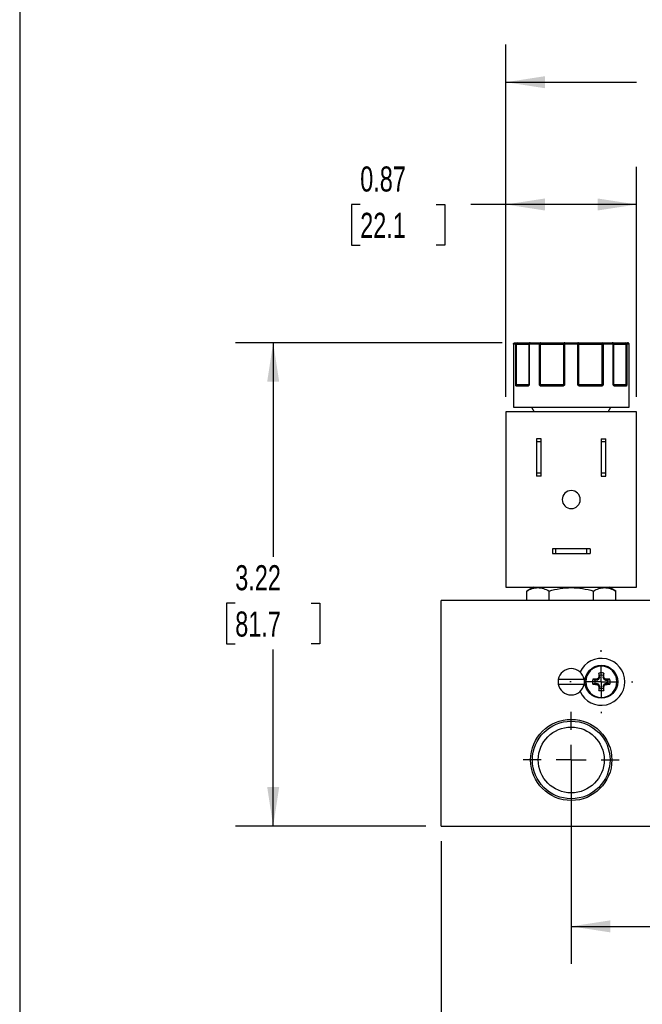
# Model space of a CAD drawing. Header units: inches. Extents: x 0.5 to 21.5, y 0.5 to 16.5.
# Tile 2 of 17: x 0.5 to 4.6, y 4.2 to 10.7. Entities that reach past the tile are written whole.
import ezdxf

# ---------------------------------------------------------------- set-up
doc = ezdxf.new("R2010")
doc.units = ezdxf.units.IN
doc.header["$LTSCALE"] = 2
doc.header["$MEASUREMENT"] = 0
doc.linetypes.add('CENTERX2', pattern=[0.8, 0.5, -0.1, 0.1, -0.1])
doc.layers.add('CENTER', color=40, linetype='CENTERX2')
doc.layers.add('DIMENSIONS', color=140, linetype='Continuous', lineweight=25)
doc.layers.add('TEXT', color=140, linetype='Continuous', lineweight=25)
doc.styles.add('SLDTEXTSTYLE0', font='TXT', dxfattribs={"width": 0.7})
doc.dimstyles.new('SLDDIMSTYLE0', dxfattribs={"dimtxt": 0.169922, "dimasz": 0.26, "dimexe": 0, "dimexo": 0.0625, "dimgap": 0.04248, "dimtad": 0, "dimtih": 1, "dimtoh": 1, "dimrnd": 1e-09, "dimzin": 12, "dimdsep": 46, "dimtxsty": 'SLDTEXTSTYLE0', "dimsah": 1, "dimcen": 0.09, "dimadec": 0, "dimazin": 3, "dimtfac": 1, "dimtofl": 0, "dimtmove": 0, "dimatfit": 3, "dimfxl": 0, "dimfrac": 2, "dimtolj": 1, "dimtzin": 12, "dimarcsym": 0})
doc.dimstyles.new('SLDDIMSTYLE1', dxfattribs={"dimtxt": 0.169922, "dimasz": 0.26, "dimexe": 0, "dimexo": 0.0625, "dimgap": 0.04248, "dimtad": 0, "dimtih": 1, "dimtoh": 1, "dimrnd": 1e-09, "dimdsep": 46, "dimtxsty": 'SLDTEXTSTYLE0', "dimsah": 1, "dimcen": 0.09, "dimadec": 0, "dimazin": 2, "dimtfac": 1, "dimtofl": 0, "dimtmove": 0, "dimatfit": 3, "dimfxl": 0, "dimfrac": 2, "dimtolj": 1, "dimtzin": 12, "dimarcsym": 0})

# ---------------------------------------------------------------- blocks, each defined once
blk = doc.blocks.new('_D')
at = {"layer": 'DIMENSIONS'}
for p, q in [((3.7084, 8.5659), (1.9357, 8.5659)), ((2.1857, 8.5659), (2.1857, 7.1412)), ((1.9333, 6.8331), (1.8762, 6.8331)), ((1.8762, 6.8331), (1.8762, 6.563)), ((2.4382, 6.8331), (2.4953, 6.8331)), ((2.4953, 6.8331), (2.4953, 6.563)), ((1.8762, 6.563), (1.9333, 6.563)), ((2.4953, 6.563), (2.4382, 6.563)), ((2.1857, 5.3505), (2.1857, 6.525)), ((3.2018, 5.3505), (1.9357, 5.3505))]:
    blk.add_line(p, q, dxfattribs=at)
for points in [[(2.1857, 8.5659), (2.1457, 8.3059), (2.2257, 8.3059)], [(2.1857, 5.3505), (2.2257, 5.6105), (2.1457, 5.6105)]]:
    blk.add_solid(points, dxfattribs=at)
at = {"layer": 'DIMENSIONS', "char_height": 0.16667, "attachment_point": 1, "style": 'SLDTEXTSTYLE0'}
for s, insert in [('3.22', (1.9333, 7.086)), ('81.7', (1.9333, 6.7779))]:
    blk.add_mtext(s, dxfattribs=dict(at, insert=insert))
blk = doc.blocks.new('_D_1')
at = {"layer": 'DIMENSIONS'}
for p, q in [((3.7328, 8.2059), (3.7328, 9.7351)), ((4.6028, 8.2059), (4.6028, 9.7351)), ((2.7644, 9.4851), (2.7073, 9.4851)), ((2.7073, 9.4851), (2.7073, 9.215)), ((3.2693, 9.4851), (3.3264, 9.4851)), ((3.3264, 9.4851), (3.3264, 9.215)), ((3.7328, 9.4851), (3.4996, 9.4851)), ((4.6028, 9.4851), (3.7328, 9.4851)), ((2.7073, 9.215), (2.7644, 9.215)), ((3.3264, 9.215), (3.2693, 9.215))]:
    blk.add_line(p, q, dxfattribs=at)
for points in [[(3.7328, 9.4851), (3.9928, 9.4451), (3.9928, 9.5251)], [(4.6028, 9.4851), (4.3428, 9.5251), (4.3428, 9.4451)]]:
    blk.add_solid(points, dxfattribs=at)
at = {"layer": 'DIMENSIONS', "char_height": 0.16667, "attachment_point": 1, "style": 'SLDTEXTSTYLE0'}
for s, insert in [('0.87', (2.7644, 9.7379)), ('22.1', (2.7644, 9.4298))]:
    blk.add_mtext(s, dxfattribs=dict(at, insert=insert))
blk = doc.blocks.new('_D_2')
at = {"layer": 'DIMENSIONS'}
for p, q in [((3.7328, 8.2059), (3.7328, 10.5483)), ((6.4928, 8.2059), (6.4928, 10.5483)), ((3.7328, 10.2983), (4.6009, 10.2983)), ((4.8312, 10.2983), (4.7741, 10.2983)), ((4.7741, 10.2983), (4.7741, 10.0282)), ((5.3361, 10.2983), (5.3932, 10.2983)), ((5.3932, 10.2983), (5.3932, 10.0282)), ((6.4928, 10.2983), (5.5664, 10.2983)), ((4.7741, 10.0282), (4.8312, 10.0282)), ((5.3932, 10.0282), (5.3361, 10.0282))]:
    blk.add_line(p, q, dxfattribs=at)
for points in [[(3.7328, 10.2983), (3.9928, 10.2583), (3.9928, 10.3383)], [(6.4928, 10.2983), (6.2328, 10.3383), (6.2328, 10.2583)]]:
    blk.add_solid(points, dxfattribs=at)
at = {"layer": 'DIMENSIONS', "char_height": 0.16667, "attachment_point": 1, "style": 'SLDTEXTSTYLE0'}
for s, insert in [('2.76', (4.8312, 10.5512)), ('70.1', (4.8312, 10.2431))]:
    blk.add_mtext(s, dxfattribs=dict(at, insert=insert))
blk = doc.blocks.new('_D_6')
at = {"layer": 'DIMENSIONS'}
for p, q in [((4.1678, 5.6905), (4.1678, 4.4337)), ((5.1128, 5.6905), (5.1128, 4.4337)), ((4.1678, 4.6837), (5.1128, 4.6837)), ((5.1128, 4.6837), (5.4043, 4.6837)), ((5.6346, 4.6837), (5.5775, 4.6837)), ((5.5775, 4.6837), (5.5775, 4.4136)), ((6.1395, 4.6837), (6.1966, 4.6837)), ((6.1966, 4.6837), (6.1966, 4.4136)), ((5.5775, 4.4136), (5.6346, 4.4136)), ((6.1966, 4.4136), (6.1395, 4.4136))]:
    blk.add_line(p, q, dxfattribs=at)
for points in [[(4.1678, 4.6837), (4.4278, 4.6437), (4.4278, 4.7237)], [(5.1128, 4.6837), (4.8528, 4.7237), (4.8528, 4.6437)]]:
    blk.add_solid(points, dxfattribs=at)
at = {"layer": 'DIMENSIONS', "char_height": 0.16667, "attachment_point": 1, "style": 'SLDTEXTSTYLE0'}
for s, insert in [('0.95', (5.6346, 4.9366)), ('24.0', (5.6346, 4.6285))]:
    blk.add_mtext(s, dxfattribs=dict(at, insert=insert))
blk = doc.blocks.new('_D_7')
at = {"layer": 'DIMENSIONS'}
for p, q in [((3.3018, 5.2505), (3.3018, 3.1627)), ((6.9268, 5.2505), (6.9268, 3.1627)), ((3.3018, 3.4127), (4.6009, 3.4127)), ((4.8312, 3.4127), (4.7741, 3.4127)), ((4.7741, 3.4127), (4.7741, 3.1426)), ((5.3361, 3.4127), (5.3932, 3.4127)), ((5.3932, 3.4127), (5.3932, 3.1426)), ((6.9268, 3.4127), (5.5664, 3.4127)), ((4.7741, 3.1426), (4.8312, 3.1426)), ((5.3932, 3.1426), (5.3361, 3.1426))]:
    blk.add_line(p, q, dxfattribs=at)
for points in [[(3.3018, 3.4127), (3.5618, 3.3727), (3.5618, 3.4527)], [(6.9268, 3.4127), (6.6668, 3.4527), (6.6668, 3.3727)]]:
    blk.add_solid(points, dxfattribs=at)
at = {"layer": 'DIMENSIONS', "char_height": 0.16667, "attachment_point": 1, "style": 'SLDTEXTSTYLE0'}
for s, insert in [('3.63', (4.8312, 3.6656)), ('92.1', (4.8312, 3.3575))]:
    blk.add_mtext(s, dxfattribs=dict(at, insert=insert))
blk = doc.blocks.new('SW_CENTERMARKSYMBOL_1')
at = {"layer": 'CENTER', "color": 0}
for p, q in [((0, 0.2), (0, 0.2095)), ((0, 0), (0, 0.1)), ((-0.2, 0), (-0.2095, 0)), ((0, 0), (-0.1, 0)), ((0, 0), (0, -0.1)), ((0, 0), (0.1, 0)), ((0.2, 0), (0.2095, 0)), ((0, -0.2), (0, -0.2095))]:
    blk.add_line(p, q, dxfattribs=at)
blk = doc.blocks.new('SW_CENTERMARKSYMBOL_5')
at = {"layer": 'CENTER', "color": 0}
for p, q in [((0, 0.2), (0, 0.319)), ((0, 0), (0, 0.1)), ((-0.2, 0), (-0.319, 0)), ((0, 0), (-0.1, 0)), ((0, 0), (0, -0.1)), ((0, 0), (0.1, 0)), ((0.2, 0), (0.319, 0)), ((0, -0.2), (0, -0.319))]:
    blk.add_line(p, q, dxfattribs=at)

msp = doc.modelspace()

# ---------------------------------------------------------------- linework, layer by layer
for p, q in [((3.7835, 8.5559), (3.7835, 8.2859)), ((3.7835, 8.5559), (3.7835, 8.2859)), ((3.7988, 8.5559), (3.7835, 8.5559)), ((3.7835, 8.5559), (3.7835, 8.5559)), ((3.7988, 8.2859), (3.7988, 8.5559)), ((3.8046, 8.5559), (3.7988, 8.5559)), ((3.8046, 8.2859), (3.8046, 8.5559)), ((3.8046, 8.5559), (3.8855, 8.5559)), ((3.8855, 8.5559), (3.8855, 8.2859)), ((3.8882, 8.5559), (3.8855, 8.5559)), ((3.8882, 8.5559), (3.8882, 8.2859)), ((3.9557, 8.5559), (3.8882, 8.5559)), ((3.9557, 8.2859), (3.9557, 8.5559)), ((3.9612, 8.5559), (3.9557, 8.5559)), ((3.9642, 8.5559), (3.9612, 8.5559)), ((3.9642, 8.2859), (3.9642, 8.5559)), ((3.9642, 8.5559), (4.1165, 8.5559)), ((4.1165, 8.5559), (4.1165, 8.2859)), ((4.1238, 8.5559), (4.1165, 8.5559)), ((4.2118, 8.5559), (4.1238, 8.5559)), ((4.1238, 8.5559), (4.1238, 8.2859)), ((4.2118, 8.2859), (4.2118, 8.5559)), ((4.2191, 8.5559), (4.2118, 8.5559)), ((4.2191, 8.2859), (4.2191, 8.5559)), ((4.2191, 8.5559), (4.3714, 8.5559)), ((4.3714, 8.5559), (4.3714, 8.2859)), ((4.3744, 8.5559), (4.3714, 8.5559)), ((4.3799, 8.5559), (4.3744, 8.5559)), ((4.3799, 8.5559), (4.3799, 8.2859)), ((4.4474, 8.5559), (4.3799, 8.5559)), ((4.4474, 8.2859), (4.4474, 8.5559)), ((4.4501, 8.5559), (4.4474, 8.5559)), ((4.4501, 8.2859), (4.4501, 8.5559)), ((4.4501, 8.5559), (4.531, 8.5559)), ((4.531, 8.5559), (4.531, 8.2859)), ((4.5368, 8.5559), (4.531, 8.5559)), ((4.5368, 8.5559), (4.5368, 8.2859)), ((4.5521, 8.5559), (4.5368, 8.5559)), ((4.5458, 8.5652), (4.5421, 8.5659)), ((4.5521, 8.2859), (4.5521, 8.5559)), ((4.5521, 8.2859), (4.5521, 8.5559)), ((4.5521, 8.5559), (4.5521, 8.5559)), ((3.7828, 8.2759), (3.7828, 8.1359)), ((3.7829, 8.2759), (3.7828, 8.2759)), ((3.7835, 8.2859), (3.7835, 8.2859)), ((3.7988, 8.2859), (3.8046, 8.2859)), ((3.8775, 8.2759), (3.8036, 8.2759)), ((3.8855, 8.2859), (3.8046, 8.2859)), ((3.8846, 8.2829), (3.8836, 8.2816)), ((3.8855, 8.2859), (3.8882, 8.2859)), ((3.9557, 8.2859), (3.9642, 8.2859)), ((4.1165, 8.2859), (3.9642, 8.2859)), ((4.108, 8.2759), (3.9691, 8.2759)), ((4.1165, 8.2859), (4.1238, 8.2859)), ((4.2118, 8.2859), (4.2191, 8.2859)), ((4.3714, 8.2859), (4.2191, 8.2859)), ((4.3665, 8.2759), (4.2276, 8.2759)), ((4.3714, 8.2859), (4.3799, 8.2859)), ((4.4474, 8.2859), (4.4501, 8.2859)), ((4.531, 8.2859), (4.4501, 8.2859)), ((4.452, 8.2816), (4.4511, 8.2829)), ((4.532, 8.2759), (4.4581, 8.2759)), ((4.531, 8.2859), (4.5368, 8.2859)), ((4.5521, 8.2859), (4.5521, 8.2859)), ((4.5528, 8.2759), (4.5527, 8.2759)), ((4.5528, 8.1359), (4.5528, 8.2759)), ((3.7828, 8.1359), (4.1678, 8.1359)), ((3.9043, 8.1359), (3.9216, 8.1059)), ((4.1678, 8.1359), (4.5528, 8.1359)), ((4.414, 8.1059), (4.4313, 8.1359)), ((3.7328, 8.1059), (3.7328, 6.9389)), ((4.6028, 8.1059), (3.7328, 8.1059)), ((4.6028, 6.9389), (4.6028, 8.1059)), ((3.9688, 7.9269), (3.9378, 7.9269)), ((3.9378, 7.9269), (3.9378, 7.9057)), ((3.9688, 7.9057), (3.9688, 7.9269)), ((4.3668, 7.9269), (4.3978, 7.9269)), ((4.3668, 7.9269), (4.3668, 7.9057)), ((4.3978, 7.9057), (4.3978, 7.9269)), ((3.9688, 7.9057), (3.9378, 7.9057)), ((3.9378, 7.9057), (3.9378, 7.7001)), ((3.9688, 7.7001), (3.9688, 7.9057)), ((4.3978, 7.9057), (4.3668, 7.9057)), ((4.3668, 7.9057), (4.3668, 7.7001)), ((4.3978, 7.7001), (4.3978, 7.9057)), ((3.9378, 7.7001), (3.9378, 7.6789)), ((3.9378, 7.7001), (3.9688, 7.7001)), ((3.9688, 7.6789), (3.9378, 7.6789)), ((3.9688, 7.6789), (3.9688, 7.7001)), ((4.3668, 7.7001), (4.3978, 7.7001)), ((4.3668, 7.7001), (4.3668, 7.6789)), ((4.3668, 7.6789), (4.3978, 7.6789)), ((4.3978, 7.6789), (4.3978, 7.7001)), ((4.0428, 7.1949), (4.0428, 7.1639)), ((4.064, 7.1949), (4.0428, 7.1949)), ((4.0428, 7.1639), (4.064, 7.1639)), ((4.064, 7.1949), (4.064, 7.1639)), ((4.2716, 7.1949), (4.064, 7.1949)), ((4.064, 7.1639), (4.2716, 7.1639)), ((4.2716, 7.1639), (4.2716, 7.1949)), ((4.2928, 7.1949), (4.2716, 7.1949)), ((4.2716, 7.1639), (4.2928, 7.1639)), ((4.2928, 7.1949), (4.2928, 7.1639)), ((3.7328, 6.9389), (4.6028, 6.9389)), ((3.9158, 6.9389), (3.8723, 6.9138)), ((3.8723, 6.8505), (3.8723, 6.9138)), ((4.0201, 6.8505), (4.0201, 6.9138)), ((4.3156, 6.8505), (4.3156, 6.9138)), ((4.4633, 6.9138), (4.4198, 6.9389)), ((4.4633, 6.8505), (4.4633, 6.9138)), ((3.3018, 5.3505), (3.3018, 6.8505)), ((6.9268, 6.8505), (3.3018, 6.8505)), ((4.3563, 6.3532), (4.3513, 6.3677)), ((4.3563, 6.3412), (4.3563, 6.3532)), ((4.3844, 6.3677), (4.3794, 6.3532)), ((4.3794, 6.3532), (4.3794, 6.3412)), ((4.254, 6.3255), (4.0816, 6.3255)), ((4.0816, 6.2955), (4.254, 6.2955)), ((4.3106, 6.327), (4.3251, 6.322)), ((4.3251, 6.2989), (4.3106, 6.2939)), ((4.3371, 6.322), (4.3251, 6.322)), ((4.3251, 6.2989), (4.3371, 6.2989)), ((4.3371, 6.322), (4.3359, 6.3276)), ((4.3359, 6.2933), (4.3371, 6.2989)), ((4.3384, 6.3223), (4.3373, 6.3279)), ((4.3373, 6.293), (4.3384, 6.2986)), ((4.3384, 6.3223), (4.3495, 6.3269)), ((4.3495, 6.294), (4.3384, 6.2986)), ((4.3495, 6.3269), (4.3451, 6.3312)), ((4.3451, 6.2897), (4.3495, 6.294)), ((4.3514, 6.3288), (4.347, 6.3331)), ((4.3514, 6.2921), (4.347, 6.2878)), ((4.356, 6.3399), (4.3504, 6.341)), ((4.3563, 6.3412), (4.3507, 6.3423)), ((4.3514, 6.3288), (4.356, 6.3399)), ((4.356, 6.281), (4.3514, 6.2921)), ((4.3794, 6.3412), (4.385, 6.3423)), ((4.3796, 6.3399), (4.3853, 6.341)), ((4.3796, 6.3399), (4.3842, 6.3288)), ((4.3842, 6.2921), (4.3796, 6.281)), ((4.3842, 6.3288), (4.3886, 6.3331)), ((4.3886, 6.2878), (4.3842, 6.2921)), ((4.3905, 6.3312), (4.3861, 6.3269)), ((4.3861, 6.3269), (4.3972, 6.3223)), ((4.3972, 6.2986), (4.3861, 6.294)), ((4.3905, 6.2897), (4.3861, 6.294)), ((4.3984, 6.3279), (4.3972, 6.3223)), ((4.3984, 6.293), (4.3972, 6.2986)), ((4.3997, 6.3276), (4.3986, 6.322)), ((4.3986, 6.322), (4.4106, 6.322)), ((4.3997, 6.2933), (4.3986, 6.2989)), ((4.4106, 6.2989), (4.3986, 6.2989)), ((4.4106, 6.322), (4.4251, 6.327)), ((4.4251, 6.2939), (4.4106, 6.2989)), ((4.356, 6.281), (4.3504, 6.2799)), ((4.3563, 6.2797), (4.3507, 6.2786)), ((4.3513, 6.2532), (4.3563, 6.2677)), ((4.3563, 6.2797), (4.3563, 6.2677)), ((4.385, 6.2786), (4.3794, 6.2797)), ((4.3794, 6.2797), (4.3794, 6.2677)), ((4.3794, 6.2677), (4.3844, 6.2532)), ((4.3853, 6.2799), (4.3796, 6.281)), ((3.3018, 5.3505), (6.9268, 5.3505))]:
    msp.add_line(p, q)
at = {"flags": 128}
for points in [[(3.783, 8.2771), (3.7829, 8.2769), (3.7828, 8.2759)], [(3.7832, 8.2789), (3.7832, 8.2794), (3.7832, 8.2795)], [(3.9691, 8.2759), (3.9692, 8.2769), (3.9693, 8.2778), (3.9696, 8.2787), (3.9699, 8.2794), (3.9703, 8.28), (3.9707, 8.2805), (3.9712, 8.2808), (3.9717, 8.2809)], [(4.3665, 8.2759), (4.3664, 8.2769), (4.3663, 8.2778), (4.3661, 8.2787), (4.3657, 8.2794), (4.3653, 8.28), (4.3649, 8.2805), (4.3644, 8.2808), (4.3639, 8.2809)], [(4.5524, 8.2789), (4.5524, 8.2794), (4.5524, 8.2795)]]:
    msp.add_lwpolyline(points, dxfattribs=at)
for centre, radius in [((4.3678, 6.3105), 0.1095), ((4.1678, 5.7905), 0.2699), ((4.1678, 5.7905), 0.2582), ((4.1678, 5.7905), 0.219)]:
    msp.add_circle(centre, radius)
for centre, radius, start, end in [((4.5421, 8.5559), 0.01, 68.67324, 89.98366), ((3.8057, 8.2773), 0.00537, 108.60433, 162.98003), ((3.8085, 8.276), 0.00487, 91.63667, 181.54811), ((3.7942, 8.2857), 0.0104, 341.27475, 0.99932), ((3.882, 8.2764), 0.00452, 99.11389, 186.85866), ((3.8862, 8.2805), 0.00273, 137.32673, 217.40365), ((3.8805, 8.2859), 0.005, 325.21229, 0), ((3.9698, 8.2731), 0.0105, 118.86159, 147.15894), ((3.977, 8.2857), 0.0128, 179.13756, 195.09442), ((4.1167, 8.2771), 0.00872, 154.30667, 188.04264), ((4.111, 8.2858), 0.0055, 321.07611, 0.62992), ((4.1354, 8.2933), 0.0229, 208.50661, 219.10997), ((4.2002, 8.2933), 0.0229, 320.89003, 331.49339), ((4.2246, 8.2858), 0.0055, 179.37008, 218.92389), ((4.219, 8.2771), 0.00872, 351.95736, 25.69333), ((4.3586, 8.2857), 0.0128, 344.90558, 0.86244), ((4.3659, 8.2731), 0.0105, 32.84106, 61.13841), ((4.4551, 8.2859), 0.005, 180, 214.89514), ((4.4495, 8.2805), 0.00273, 322.59635, 42.67327), ((4.4536, 8.2764), 0.00452, 353.14134, 80.88611), ((4.5271, 8.276), 0.00487, 358.45189, 88.36333), ((4.5414, 8.2857), 0.0104, 179.00068, 198.72525), ((4.5299, 8.2773), 0.00537, 17.01997, 71.39567), ((4.5478, 8.2759), 0.005, 0, 30.75861), ((4.5477, 8.2759), 0.005, 359.99968, 30.26423), ((4.1678, 7.5224), 0.06, 0, 180), ((4.1678, 7.5224), 0.06, 180, 0), ((4.3678, 6.3105), 0.156, 204.72451, 155.27549), ((4.1678, 6.3105), 0.0875, 9.87089, 170.12911), ((4.3678, 6.3105), 0.0596, 90, 106.12547), ((4.3678, 6.3105), 0.0443, 74.87886, 105.12114), ((4.3678, 6.3105), 0.0596, 73.87453, 90), ((4.1678, 6.3105), 0.0875, 170.12911, 180), ((4.1678, 6.3105), 0.0875, 180, 189.87089), ((4.1678, 6.3105), 0.0875, 189.87089, 350.12911), ((4.1678, 6.3105), 0.0875, 0, 9.87089), ((4.1678, 6.3105), 0.0875, 350.12911, 0), ((4.3678, 6.3105), 0.0596, 163.87453, 196.12547), ((4.3678, 6.3105), 0.0443, 164.87886, 195.12114), ((4.3678, 6.3105), 0.0443, 0, 15.12114), ((4.3678, 6.3105), 0.0443, 344.87886, 0), ((4.3678, 6.3105), 0.0596, 0, 16.12547), ((4.3678, 6.3105), 0.0596, 343.87453, 0), ((4.3678, 6.3105), 0.0596, 253.87453, 270), ((4.3678, 6.3105), 0.0443, 254.87886, 285.12114), ((4.3678, 6.3105), 0.0596, 270, 286.12547)]:
    msp.add_arc(centre, radius, start, end)
for points, knots in [([(3.7835, 8.5559), (3.7835, 8.5585), (3.7846, 8.5611), (3.7883, 8.5648), (3.7908, 8.5659), (3.7935, 8.5659)], [0, 0, 0, 0, 0.5, 0.5, 1, 1, 1, 1]), ([(3.8046, 8.5559), (3.8046, 8.5565), (3.8046, 8.5577), (3.8049, 8.5603), (3.8057, 8.5633), (3.8068, 8.5651), (3.8077, 8.5658), (3.8081, 8.5658), (3.8084, 8.5659)], [0, 0, 0, 0, 0.1143292, 0.2408414, 0.5003699, 0.7951241, 0.8797449, 1, 1, 1, 1]), ([(3.8084, 8.5659), (3.8153, 8.5659), (3.8291, 8.5659), (3.8478, 8.5659), (3.8645, 8.5659), (3.8783, 8.5659), (3.8885, 8.5659), (3.8942, 8.5659), (3.8952, 8.5659), (3.8955, 8.5659)], [0, 0, 0, 0, 0.148984, 0.298034, 0.455486, 0.613074, 0.770526, 0.928113, 1, 1, 1, 1]), ([(3.8955, 8.5659), (3.8949, 8.5658), (3.8936, 8.5658), (3.8919, 8.5653), (3.8905, 8.5646), (3.8894, 8.5638), (3.8878, 8.5623), (3.886, 8.5598), (3.8857, 8.5572), (3.8856, 8.5559)], [0, 0, 0, 0, 0.1258897, 0.2389811, 0.339244, 0.426684, 0.50133, 0.7575047, 1, 1, 1, 1]), ([(3.9642, 8.5559), (3.9642, 8.5565), (3.9642, 8.5577), (3.964, 8.5595), (3.9638, 8.5613), (3.9633, 8.5632), (3.9625, 8.5653), (3.9617, 8.5657), (3.9612, 8.5659)], [0, 0, 0, 0, 0.1109501, 0.2406977, 0.3548768, 0.5014137, 0.6971734, 1, 1, 1, 1]), ([(3.9612, 8.5659), (3.9636, 8.5659), (3.9685, 8.5659), (3.9759, 8.5659), (3.9833, 8.5659), (3.9909, 8.5659), (3.9984, 8.5659), (4.0115, 8.5659), (4.0301, 8.5659), (4.0535, 8.5659), (4.0754, 8.5659), (4.0929, 8.5659), (4.1063, 8.5659), (4.1164, 8.5659), (4.1221, 8.5659), (4.1249, 8.5659)], [0, 0, 0, 0, 0.040712, 0.081199, 0.121575, 0.161957, 0.202462, 0.243205, 0.371568, 0.500042, 0.628406, 0.75688, 0.838051, 0.918781, 1, 1, 1, 1]), ([(4.1249, 8.5659), (4.1244, 8.5658), (4.1233, 8.5658), (4.1218, 8.5652), (4.1206, 8.5645), (4.1197, 8.5638), (4.1183, 8.5623), (4.1168, 8.5598), (4.1166, 8.5571), (4.1165, 8.5559)], [0, 0, 0, 0, 0.127603, 0.241628, 0.341788, 0.428215, 0.501334, 0.760051, 1, 1, 1, 1]), ([(4.1238, 8.5559), (4.1238, 8.5585), (4.1239, 8.5611), (4.1243, 8.5648), (4.1246, 8.5659), (4.1249, 8.5659)], [0, 0, 0, 0, 0.5, 0.5, 1, 1, 1, 1]), ([(4.2191, 8.5559), (4.2191, 8.5565), (4.2191, 8.5578), (4.2186, 8.5596), (4.2178, 8.5614), (4.2165, 8.5633), (4.2142, 8.5653), (4.212, 8.5657), (4.2107, 8.5659)], [0, 0, 0, 0, 0.11953, 0.241123, 0.367647, 0.501341, 0.708539, 1, 1, 1, 1]), ([(4.2107, 8.5659), (4.2121, 8.5659), (4.2149, 8.5659), (4.2194, 8.5659), (4.2243, 8.5659), (4.2295, 8.5659), (4.2349, 8.5659), (4.2448, 8.5659), (4.2602, 8.5659), (4.2822, 8.5659), (4.3055, 8.5659), (4.3266, 8.5659), (4.3447, 8.5659), (4.3598, 8.5659), (4.3696, 8.5659), (4.3744, 8.5659)], [0, 0, 0, 0, 0.040712, 0.081199, 0.121575, 0.161957, 0.202462, 0.243205, 0.371568, 0.500042, 0.628406, 0.75688, 0.838051, 0.918781, 1, 1, 1, 1]), ([(4.4391, 8.5659), (4.439, 8.5659), (4.4384, 8.5659), (4.441, 8.5659), (4.447, 8.5659), (4.4574, 8.5659), (4.4711, 8.5659), (4.4878, 8.5659), (4.5066, 8.5659), (4.5203, 8.5659), (4.5272, 8.5659)], [0, 0, 0, 0, 0.021653, 0.15703, 0.300037, 0.443168, 0.586175, 0.729306, 0.864622, 1, 1, 1, 1]), ([(4.45, 8.5559), (4.45, 8.5565), (4.4499, 8.5578), (4.4494, 8.5596), (4.4485, 8.5614), (4.4469, 8.5633), (4.4442, 8.5653), (4.4416, 8.5657), (4.4401, 8.5659)], [0, 0, 0, 0, 0.12018, 0.243699, 0.370706, 0.501329, 0.711213, 1, 1, 1, 1]), ([(4.5272, 8.5659), (4.5275, 8.5659), (4.5278, 8.5658), (4.5288, 8.5652), (4.53, 8.5634), (4.5307, 8.5603), (4.531, 8.5577), (4.531, 8.5565), (4.531, 8.5559)], [0, 0, 0, 0, 0.111803, 0.190688, 0.499452, 0.759073, 0.885608, 1, 1, 1, 1]), ([(4.5521, 8.5559), (4.552, 8.5572), (4.5517, 8.5598), (4.5493, 8.563), (4.5472, 8.5649), (4.5458, 8.5651), (4.5458, 8.5652)], [0, 0, 0, 0, 0.327467, 0.654935, 0.982402, 1, 1, 1, 1]), ([(3.7832, 8.2789), (3.7832, 8.2785), (3.7831, 8.2777), (3.783, 8.2769), (3.783, 8.2763), (3.7829, 8.2759), (3.7829, 8.2759), (3.7829, 8.2759)], [0, 0, 0, 0, 0.188808, 0.379511, 0.575987, 0.781785, 1, 1, 1, 1]), ([(3.7835, 8.2859), (3.7835, 8.2851), (3.7834, 8.2839), (3.7833, 8.282), (3.7833, 8.2803), (3.7832, 8.2793), (3.7832, 8.2789)], [0, 0, 0, 0, 0.2912416, 0.5002174, 0.7620959, 1, 1, 1, 1]), ([(3.8006, 8.2789), (3.8004, 8.2793), (3.8001, 8.2803), (3.7996, 8.282), (3.7992, 8.2839), (3.7989, 8.2852), (3.7988, 8.2859)], [0, 0, 0, 0, 0.236129, 0.498993, 0.712542, 1, 1, 1, 1]), ([(3.8036, 8.2759), (3.8033, 8.2759), (3.8028, 8.276), (3.802, 8.2766), (3.8012, 8.2775), (3.8008, 8.2784), (3.8006, 8.2789)], [0, 0, 0, 0, 0.270747, 0.52324, 0.763872, 1, 1, 1, 1]), ([(3.884, 8.2789), (3.8836, 8.2785), (3.8829, 8.2777), (3.8817, 8.2769), (3.8804, 8.2763), (3.879, 8.2759), (3.878, 8.2759), (3.8775, 8.2759)], [0, 0, 0, 0, 0.1888076, 0.3795113, 0.575987, 0.7817848, 1, 1, 1, 1]), ([(3.8882, 8.2859), (3.8879, 8.2851), (3.8872, 8.2839), (3.8862, 8.282), (3.8852, 8.2803), (3.8844, 8.2793), (3.884, 8.2789)], [0, 0, 0, 0, 0.291242, 0.500217, 0.762096, 1, 1, 1, 1]), ([(3.9609, 8.2789), (3.9604, 8.2793), (3.9594, 8.2803), (3.9581, 8.282), (3.9569, 8.2839), (3.9561, 8.2852), (3.9557, 8.2859)], [0, 0, 0, 0, 0.236129, 0.498993, 0.712542, 1, 1, 1, 1]), ([(3.9691, 8.2759), (3.9683, 8.2759), (3.9668, 8.276), (3.9646, 8.2766), (3.9626, 8.2775), (3.9615, 8.2784), (3.9609, 8.2789)], [0, 0, 0, 0, 0.270747, 0.52324, 0.763872, 1, 1, 1, 1]), ([(4.1176, 8.2789), (4.1171, 8.2785), (4.116, 8.2777), (4.1142, 8.2769), (4.1123, 8.2763), (4.1102, 8.2759), (4.1088, 8.2759), (4.108, 8.2759)], [0, 0, 0, 0, 0.188808, 0.379511, 0.575987, 0.781785, 1, 1, 1, 1]), ([(4.1238, 8.2859), (4.1233, 8.2851), (4.1223, 8.2839), (4.1209, 8.282), (4.1194, 8.2803), (4.1182, 8.2793), (4.1176, 8.2789)], [0, 0, 0, 0, 0.291242, 0.500217, 0.762096, 1, 1, 1, 1]), ([(4.218, 8.2789), (4.2174, 8.2793), (4.2162, 8.2803), (4.2148, 8.282), (4.2133, 8.2839), (4.2124, 8.2852), (4.2118, 8.2859)], [0, 0, 0, 0, 0.2361294, 0.4989929, 0.7125421, 1, 1, 1, 1]), ([(4.2276, 8.2759), (4.2267, 8.2759), (4.2249, 8.276), (4.2223, 8.2766), (4.22, 8.2775), (4.2187, 8.2784), (4.218, 8.2789)], [0, 0, 0, 0, 0.270747, 0.52324, 0.763872, 1, 1, 1, 1]), ([(4.3747, 8.2789), (4.3743, 8.2785), (4.3734, 8.2777), (4.3718, 8.2769), (4.3702, 8.2763), (4.3684, 8.2759), (4.3671, 8.2759), (4.3665, 8.2759)], [0, 0, 0, 0, 0.188808, 0.379511, 0.575987, 0.781785, 1, 1, 1, 1]), ([(4.3799, 8.2859), (4.3795, 8.2851), (4.3787, 8.2839), (4.3775, 8.282), (4.3762, 8.2803), (4.3752, 8.2793), (4.3747, 8.2789)], [0, 0, 0, 0, 0.291242, 0.500217, 0.762096, 1, 1, 1, 1]), ([(4.4516, 8.2789), (4.4512, 8.2793), (4.4504, 8.2803), (4.4494, 8.282), (4.4484, 8.2839), (4.4477, 8.2852), (4.4474, 8.2859)], [0, 0, 0, 0, 0.2361294, 0.4989929, 0.7125421, 1, 1, 1, 1]), ([(4.4581, 8.2759), (4.4575, 8.2759), (4.4563, 8.276), (4.4546, 8.2766), (4.453, 8.2775), (4.4521, 8.2784), (4.4516, 8.2789)], [0, 0, 0, 0, 0.270747, 0.52324, 0.763872, 1, 1, 1, 1]), ([(4.535, 8.2789), (4.5349, 8.2785), (4.5345, 8.2777), (4.534, 8.2769), (4.5334, 8.2763), (4.5327, 8.2759), (4.5322, 8.2759), (4.532, 8.2759)], [0, 0, 0, 0, 0.188808, 0.379511, 0.575987, 0.781785, 1, 1, 1, 1]), ([(4.5368, 8.2859), (4.5367, 8.2851), (4.5364, 8.2839), (4.536, 8.282), (4.5355, 8.2803), (4.5352, 8.2793), (4.535, 8.2789)], [0, 0, 0, 0, 0.2912416, 0.5002174, 0.7620959, 1, 1, 1, 1]), ([(4.5524, 8.2789), (4.5524, 8.2793), (4.5524, 8.2803), (4.5523, 8.282), (4.5522, 8.2839), (4.5522, 8.2852), (4.5521, 8.2859)], [0, 0, 0, 0, 0.236129, 0.498993, 0.712542, 1, 1, 1, 1]), ([(4.5527, 8.2759), (4.5527, 8.2759), (4.5527, 8.276), (4.5526, 8.2766), (4.5525, 8.2775), (4.5525, 8.2784), (4.5524, 8.2789)], [0, 0, 0, 0, 0.2707474, 0.5232404, 0.7638719, 1, 1, 1, 1]), ([(3.8723, 6.9138), (3.8844, 6.9207), (3.8965, 6.9265), (3.9211, 6.9344), (3.9335, 6.9366), (3.9523, 6.9366), (3.9586, 6.9361), (3.9711, 6.934), (3.9773, 6.9325), (3.9958, 6.9265), (4.008, 6.9207), (4.0201, 6.9138)], [0, 0, 0, 0, 0.25, 0.25, 0.5, 0.5, 0.625, 0.625, 0.75, 0.75, 1, 1, 1, 1]), ([(4.0201, 6.9138), (4.0683, 6.9277), (4.1174, 6.9366), (4.2182, 6.9366), (4.2673, 6.9277), (4.3156, 6.9138)], [0, 0, 0, 0, 0.5, 0.5, 1, 1, 1, 1]), ([(4.3156, 6.9138), (4.3276, 6.9207), (4.3398, 6.9265), (4.3643, 6.9344), (4.3767, 6.9366), (4.3956, 6.9366), (4.4019, 6.9361), (4.4144, 6.934), (4.4206, 6.9325), (4.4391, 6.9265), (4.4512, 6.9207), (4.4633, 6.9138)], [0, 0, 0, 0, 0.25, 0.25, 0.5, 0.5, 0.625, 0.625, 0.75, 0.75, 1, 1, 1, 1]), ([(4.3678, 6.4144), (4.3105, 6.4144), (4.2639, 6.3678), (4.2639, 6.2531), (4.3105, 6.2065), (4.3678, 6.2065)], [0, 0, 0, 0, 0.5, 0.5, 1, 1, 1, 1]), ([(4.3513, 6.3677), (4.3512, 6.3656), (4.3511, 6.3615), (4.3509, 6.3552), (4.3508, 6.3488), (4.3507, 6.3445), (4.3507, 6.3423)], [0, 0, 0, 0, 0.250188, 0.5, 0.749812, 1, 1, 1, 1]), ([(4.3678, 6.2065), (4.4252, 6.2065), (4.4717, 6.2531), (4.4717, 6.3678), (4.4252, 6.4144), (4.3678, 6.4144)], [0, 0, 0, 0, 0.5, 0.5, 1, 1, 1, 1]), ([(4.385, 6.3423), (4.3849, 6.3445), (4.3849, 6.3488), (4.3847, 6.3552), (4.3846, 6.3615), (4.3844, 6.3656), (4.3844, 6.3677)], [0, 0, 0, 0, 0.2501883, 0.5, 0.7498117, 1, 1, 1, 1]), ([(4.3359, 6.3276), (4.3338, 6.3276), (4.3295, 6.3275), (4.3231, 6.3274), (4.3168, 6.3272), (4.3126, 6.3271), (4.3106, 6.327)], [0, 0, 0, 0, 0.250188, 0.5, 0.749812, 1, 1, 1, 1]), ([(4.3106, 6.2939), (4.3126, 6.2938), (4.3168, 6.2937), (4.3231, 6.2936), (4.3295, 6.2934), (4.3338, 6.2933), (4.3359, 6.2933)], [0, 0, 0, 0, 0.250188, 0.5, 0.749812, 1, 1, 1, 1]), ([(4.4251, 6.327), (4.423, 6.3271), (4.4188, 6.3272), (4.4125, 6.3274), (4.4061, 6.3275), (4.4018, 6.3276), (4.3997, 6.3276)], [0, 0, 0, 0, 0.250188, 0.5, 0.749812, 1, 1, 1, 1]), ([(4.3997, 6.2933), (4.4018, 6.2933), (4.4061, 6.2934), (4.4125, 6.2936), (4.4188, 6.2937), (4.423, 6.2938), (4.4251, 6.2939)], [0, 0, 0, 0, 0.250188, 0.5, 0.749812, 1, 1, 1, 1]), ([(4.3507, 6.2786), (4.3507, 6.2764), (4.3508, 6.2721), (4.3509, 6.2657), (4.3511, 6.2594), (4.3512, 6.2553), (4.3513, 6.2532)], [0, 0, 0, 0, 0.250188, 0.5, 0.749812, 1, 1, 1, 1]), ([(4.3844, 6.2532), (4.3844, 6.2553), (4.3846, 6.2594), (4.3847, 6.2657), (4.3849, 6.2721), (4.3849, 6.2764), (4.385, 6.2786)], [0, 0, 0, 0, 0.2501883, 0.5, 0.7498117, 1, 1, 1, 1])]:
    msp.add_open_spline(points, degree=3, knots=knots)
for points in [[(3.7935, 8.5659), (3.7952, 8.5659), (3.8002, 8.5659), (3.8084, 8.5659)], [(3.8084, 8.5659), (3.8031, 8.5659), (3.7988, 8.5614), (3.7988, 8.5559)], [(3.8882, 8.5559), (3.8882, 8.5614), (3.8915, 8.5659), (3.8955, 8.5659)], [(3.8955, 8.5659), (3.9152, 8.5659), (3.9373, 8.5659), (3.9612, 8.5659)], [(3.9612, 8.5659), (3.9582, 8.5659), (3.9557, 8.5614), (3.9557, 8.5559)], [(4.1249, 8.5659), (4.1392, 8.5659), (4.1535, 8.5659), (4.1678, 8.5659)], [(4.1678, 8.5659), (4.1821, 8.5659), (4.1964, 8.5659), (4.2107, 8.5659)], [(4.2107, 8.5659), (4.2113, 8.5659), (4.2118, 8.5614), (4.2118, 8.5559)], [(4.3744, 8.5659), (4.3728, 8.5659), (4.3714, 8.5614), (4.3714, 8.5559)], [(4.3799, 8.5559), (4.3799, 8.5614), (4.3775, 8.5659), (4.3744, 8.5659)], [(4.3744, 8.5659), (4.3984, 8.5659), (4.4204, 8.5659), (4.4401, 8.5659)], [(4.4401, 8.5659), (4.4441, 8.5659), (4.4474, 8.5614), (4.4474, 8.5559)], [(4.5368, 8.5559), (4.5368, 8.5614), (4.5325, 8.5659), (4.5272, 8.5659)], [(4.5272, 8.5659), (4.5354, 8.5659), (4.5404, 8.5659), (4.5421, 8.5659)], [(3.7988, 8.2859), (3.7999, 8.2846), (3.8023, 8.2833), (3.804, 8.2824)], [(3.804, 8.2824), (3.8052, 8.2813), (3.8068, 8.2809), (3.8084, 8.2809)], [(3.8084, 8.2809), (3.8243, 8.2809), (3.8491, 8.2809), (3.8813, 8.2809)], [(3.8813, 8.2809), (3.8823, 8.2809), (3.8834, 8.2813), (3.8842, 8.2824)], [(3.8842, 8.2824), (3.8848, 8.2833), (3.8857, 8.2846), (3.8882, 8.2859)], [(3.9612, 8.2837), (3.9594, 8.2844), (3.9575, 8.2851), (3.9557, 8.2859)], [(3.9647, 8.2824), (3.9637, 8.2828), (3.9625, 8.2832), (3.9612, 8.2837)], [(3.9647, 8.2824), (3.9666, 8.2813), (3.9691, 8.2809), (3.9717, 8.2809)], [(3.9717, 8.2809), (4.0138, 8.2809), (4.0603, 8.2809), (4.1088, 8.2809)], [(4.1088, 8.2809), (4.1112, 8.2809), (4.1135, 8.2813), (4.1153, 8.2824)], [(4.1153, 8.2824), (4.1172, 8.2833), (4.1201, 8.2846), (4.1238, 8.2859)], [(4.2118, 8.2859), (4.2156, 8.2846), (4.2184, 8.2833), (4.2204, 8.2824)], [(4.2204, 8.2824), (4.2221, 8.2813), (4.2245, 8.2809), (4.2268, 8.2809)], [(4.2268, 8.2809), (4.2753, 8.2809), (4.3219, 8.2809), (4.3639, 8.2809)], [(4.3639, 8.2809), (4.3665, 8.2809), (4.369, 8.2813), (4.371, 8.2824)], [(4.3744, 8.2837), (4.3731, 8.2832), (4.372, 8.2828), (4.371, 8.2824)], [(4.3799, 8.2859), (4.3781, 8.2851), (4.3762, 8.2844), (4.3744, 8.2837)], [(4.4474, 8.2859), (4.45, 8.2846), (4.4508, 8.2833), (4.4515, 8.2824)], [(4.4515, 8.2824), (4.4523, 8.2813), (4.4533, 8.2809), (4.4543, 8.2809)], [(4.4543, 8.2809), (4.4866, 8.2809), (4.5113, 8.2809), (4.5273, 8.2809)], [(4.5273, 8.2809), (4.5289, 8.2809), (4.5304, 8.2813), (4.5316, 8.2824)], [(4.5316, 8.2824), (4.5333, 8.2833), (4.5358, 8.2846), (4.5368, 8.2859)], [(4.3373, 6.3279), (4.3368, 6.3277), (4.3364, 6.3276), (4.3359, 6.3276)], [(4.3359, 6.2933), (4.3364, 6.2933), (4.3368, 6.2932), (4.3373, 6.293)], [(4.3384, 6.3223), (4.338, 6.3221), (4.3375, 6.322), (4.3371, 6.322)], [(4.3371, 6.2989), (4.3375, 6.2989), (4.338, 6.2988), (4.3384, 6.2986)], [(4.3451, 6.3312), (4.3438, 6.3307), (4.3412, 6.3296), (4.3386, 6.3285), (4.3373, 6.3279)], [(4.3373, 6.293), (4.3386, 6.2925), (4.3412, 6.2913), (4.3438, 6.2902), (4.3451, 6.2897)], [(4.3451, 6.3312), (4.346, 6.3316), (4.3467, 6.3323), (4.347, 6.3331)], [(4.347, 6.2878), (4.3467, 6.2886), (4.346, 6.2893), (4.3451, 6.2897)], [(4.3504, 6.341), (4.3498, 6.3397), (4.3487, 6.3371), (4.3476, 6.3344), (4.347, 6.3331)], [(4.347, 6.2878), (4.3476, 6.2865), (4.3487, 6.2838), (4.3498, 6.2812), (4.3504, 6.2799)], [(4.3514, 6.3288), (4.351, 6.3279), (4.3503, 6.3272), (4.3495, 6.3269)], [(4.3495, 6.294), (4.3503, 6.2937), (4.351, 6.293), (4.3514, 6.2921)], [(4.3507, 6.3423), (4.3506, 6.3419), (4.3505, 6.3414), (4.3504, 6.341)], [(4.3563, 6.3412), (4.3563, 6.3408), (4.3562, 6.3403), (4.356, 6.3399)], [(4.3796, 6.3399), (4.3795, 6.3403), (4.3794, 6.3408), (4.3794, 6.3412)], [(4.3861, 6.3269), (4.3853, 6.3272), (4.3846, 6.3279), (4.3842, 6.3288)], [(4.3842, 6.2921), (4.3846, 6.293), (4.3853, 6.2937), (4.3861, 6.294)], [(4.3853, 6.341), (4.3851, 6.3414), (4.385, 6.3419), (4.385, 6.3423)], [(4.3886, 6.3331), (4.388, 6.3344), (4.3869, 6.3371), (4.3858, 6.3397), (4.3853, 6.341)], [(4.3853, 6.2799), (4.3858, 6.2812), (4.3869, 6.2838), (4.388, 6.2865), (4.3886, 6.2878)], [(4.3886, 6.3331), (4.389, 6.3323), (4.3896, 6.3316), (4.3905, 6.3312)], [(4.3905, 6.2897), (4.3896, 6.2893), (4.389, 6.2886), (4.3886, 6.2878)], [(4.3984, 6.3279), (4.397, 6.3285), (4.3944, 6.3296), (4.3918, 6.3307), (4.3905, 6.3312)], [(4.3905, 6.2897), (4.3918, 6.2902), (4.3944, 6.2913), (4.397, 6.2925), (4.3984, 6.293)], [(4.3986, 6.322), (4.3981, 6.322), (4.3977, 6.3221), (4.3972, 6.3223)], [(4.3972, 6.2986), (4.3977, 6.2988), (4.3981, 6.2989), (4.3986, 6.2989)], [(4.3997, 6.3276), (4.3992, 6.3276), (4.3988, 6.3277), (4.3984, 6.3279)], [(4.3984, 6.293), (4.3988, 6.2932), (4.3992, 6.2933), (4.3997, 6.2933)], [(4.3504, 6.2799), (4.3505, 6.2795), (4.3506, 6.279), (4.3507, 6.2786)], [(4.356, 6.281), (4.3562, 6.2806), (4.3563, 6.2802), (4.3563, 6.2797)], [(4.3794, 6.2797), (4.3794, 6.2799), (4.3794, 6.2804), (4.3796, 6.2808), (4.3796, 6.281)], [(4.385, 6.2786), (4.385, 6.279), (4.3851, 6.2795), (4.3853, 6.2799)]]:
    msp.add_open_spline(points, degree=3)
at = {"layer": 'TEXT'}
msp.add_line((0.5, 16.5), (0.5, 0.5), dxfattribs=at)

# ---------------------------------------------------------------- block references
at = {"layer": 'CENTER'}
for name, p in [('SW_CENTERMARKSYMBOL_1', (4.3678, 6.3105)), ('SW_CENTERMARKSYMBOL_5', (4.1678, 5.7905))]:
    msp.add_blockref(name, p, dxfattribs=at)

# ---------------------------------------------------------------- dimensions: what is measured, and where the dimension line sits
at = {"layer": 'DIMENSIONS'}
for base, p1, p2, dimstyle, picture, middle in [((6.4928, 10.2983), (3.7328, 8.1059), (6.4928, 8.1059), 'SLDDIMSTYLE0', '_D_2', (5.0836, 10.2983)), ((3.7328, 9.4851), (4.6028, 8.1059), (3.7328, 8.1059), 'SLDDIMSTYLE1', '_D_1', (3.0168, 9.4851)), ((5.1128121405, 4.6836793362), (4.1678121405, 5.7904560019), (5.1128121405, 5.7904560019), 'SLDDIMSTYLE1', '_D_6', (5.8870319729, 4.6836793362))]:
    dim = msp.add_linear_dim(base=base, p1=p1, p2=p2, dimstyle=dimstyle, dxfattribs=at)
    dim.commit()
    dim.dimension.update_dxf_attribs({"geometry": picture, "text_midpoint": middle, "dimtype": 160})
for base, p1, p2, angle, picture, middle in [((2.1857, 5.3505), (3.8084, 8.5659), (3.3018, 5.3505), 90, '_D', (2.1857, 6.8331)), ((6.9268121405, 3.4126925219), (3.3018121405, 5.3504560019), (6.9268121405, 5.3504560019), 0, '_D_7', (5.0836352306, 3.4126925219))]:
    dim = msp.add_linear_dim(base=base, p1=p1, p2=p2, angle=angle, dimstyle='SLDDIMSTYLE0', dxfattribs=at)
    dim.commit()
    dim.dimension.update_dxf_attribs({"geometry": picture, "text_midpoint": middle, "dimtype": 160})

doc.saveas('drawing.dxf')
